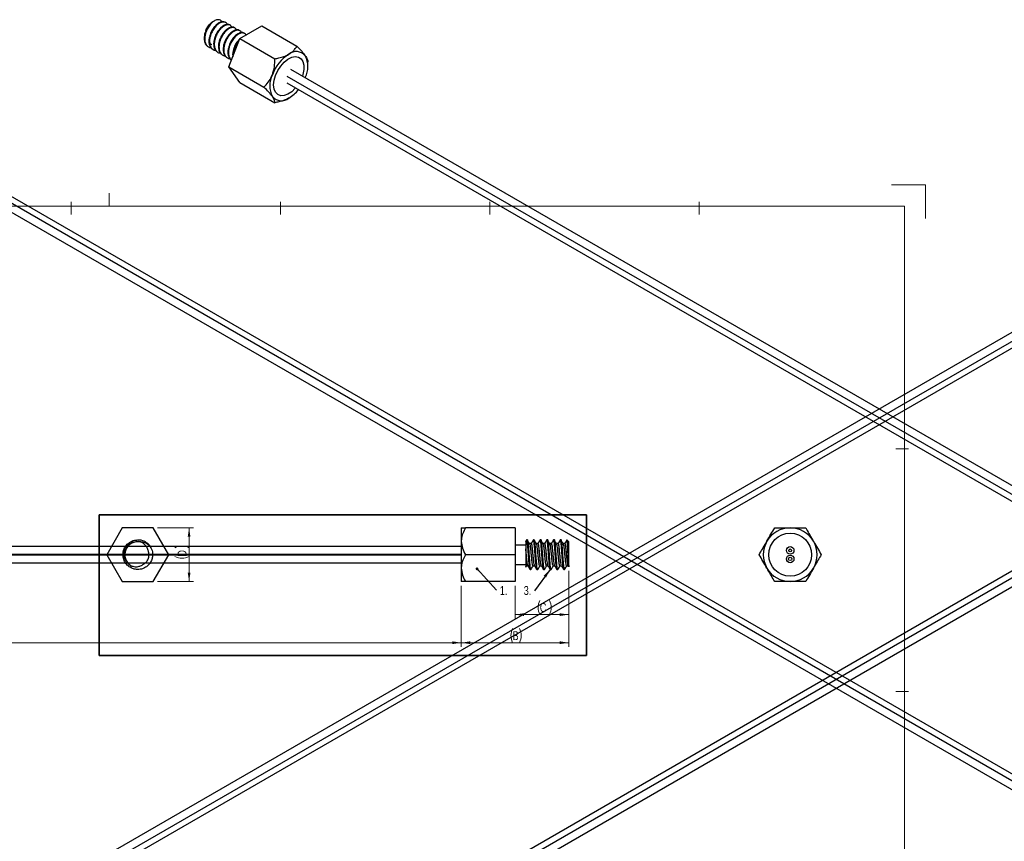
# Model space of a CAD drawing. Header units: millimetres. Extents: x -245 to 573, y 0 to 336.
# Tile 3 of 4: x 206 to 439, y 142 to 336. Entities that reach past the tile are written whole.
import ezdxf

# ---------------------------------------------------------------- set-up
doc = ezdxf.new("R2010")
doc.units = ezdxf.units.MM
doc.styles.add('SLDTEXTSTYLE0', font='TXT', dxfattribs={"width": 0.75})
doc.dimstyles.new('SLDDIMSTYLE0', dxfattribs={"dimtxt": 2.116667, "dimasz": 2.116667, "dimexe": 0, "dimexo": 0.0625, "dimgap": 0.529167, "dimtad": 1, "dimlfac": 0.5, "dimrnd": 1e-09, "dimzin": 12, "dimdsep": 46, "dimtxsty": 'SLDTEXTSTYLE0', "dimsah": 1, "dimcen": 0.09, "dimadec": 0, "dimazin": 3, "dimtfac": 1, "dimtofl": 0, "dimtmove": 0, "dimatfit": 3, "dimfxl": 1, "dimfrac": 2, "dimtolj": 1, "dimtzin": 12, "dimarcsym": 0})
doc.dimstyles.new('SLDDIMSTYLE2', dxfattribs={"dimtxt": 0.18, "dimasz": 0.651282, "dimexe": 0, "dimexo": 0.0625, "dimgap": 0, "dimtad": 0, "dimtih": 1, "dimtoh": 1, "dimdec": 0, "dimrnd": 1e-09, "dimzin": 0, "dimdsep": 46, "dimtxsty": 'Standard', "dimblk1": 'DOT', "dimblk2": 'DOT', "dimsah": 1, "dimcen": 0.09, "dimadec": 0, "dimazin": 0, "dimtfac": 0.651282, "dimtdec": 0, "dimtofl": 0, "dimtmove": 0, "dimatfit": 3, "dimldrblk": 'DOT', "dimfxl": 1, "dimfrac": 2, "dimtolj": 1, "dimtzin": 0, "dimarcsym": 0})
doc.dimstyles.new('SLDDIMSTYLE3', dxfattribs={"dimtxt": 0.18, "dimasz": 2.116667, "dimexe": 0, "dimexo": 0.0625, "dimgap": 0, "dimtad": 0, "dimtih": 1, "dimtoh": 1, "dimdec": 0, "dimrnd": 1e-09, "dimzin": 0, "dimdsep": 46, "dimtxsty": 'Standard', "dimsah": 1, "dimcen": 0.09, "dimadec": 0, "dimazin": 0, "dimtfac": 2.116667, "dimtdec": 0, "dimtofl": 0, "dimtmove": 0, "dimatfit": 3, "dimfxl": 1, "dimfrac": 2, "dimtolj": 1, "dimtzin": 0, "dimarcsym": 0})

# ---------------------------------------------------------------- blocks, each defined once
blk = doc.blocks.new('_D')
at = {"color": 7, "linetype": 'Continuous', "lineweight": 0}
for p, q in [((-89.75, 207.15), (-89.75, 187.73)), ((310.25, 202.2), (310.25, 187.73)), ((-89.75, 188.73), (310.25, 188.73))]:
    blk.add_line(p, q, dxfattribs=at)
at = {"color": 7, "linetype": 'Continuous', "lineweight": 18}
for points in [[(-89.75, 188.73), (-87.64, 188.41), (-87.64, 189.06)], [(310.25, 188.73), (308.13, 189.06), (308.13, 188.41)]]:
    blk.add_solid(points, dxfattribs=at)
at = {"color": 7, "linetype": 'Continuous', "lineweight": 18, "insert": (110.42, 191.46), "char_height": 2.117, "attachment_point": 1, "style": 'SLDTEXTSTYLE0'}
blk.add_mtext('L1', dxfattribs=at)
blk = doc.blocks.new('_D_2')
at = {"color": 7, "linetype": 'Continuous', "lineweight": 0}
for p, q in [((335.65, 205.7), (335.65, 187.73)), ((310.25, 202.2), (310.25, 187.73)), ((310.25, 188.73), (335.65, 188.73))]:
    blk.add_line(p, q, dxfattribs=at)
at = {"color": 7, "linetype": 'Continuous', "lineweight": 18}
for centre, start, end in [((325.74, 190.42), 153.4349, 206.5651), ((320.63, 190.42), 333.4349, 26.5651)]:
    blk.add_arc(centre, 3.76, start, end, dxfattribs=at)
for points in [[(310.25, 188.73), (312.36, 188.41), (312.36, 189.06)], [(335.65, 188.73), (333.53, 189.06), (333.53, 188.41)]]:
    blk.add_solid(points, dxfattribs=at)
at = {"color": 7, "linetype": 'Continuous', "lineweight": 18, "insert": (322.38, 191.46), "char_height": 2.12, "attachment_point": 1, "style": 'SLDTEXTSTYLE0'}
blk.add_mtext('B', dxfattribs=at)
blk = doc.blocks.new('_D_3')
at = {"color": 7, "linetype": 'Continuous', "lineweight": 0}
for p, q in [((335.65, 205.7), (335.65, 194.38)), ((322.95, 202.2), (322.95, 194.38)), ((335.65, 195.38), (322.95, 195.38))]:
    blk.add_line(p, q, dxfattribs=at)
at = {"color": 7, "linetype": 'Continuous', "lineweight": 18}
for centre, start, end in [((332.17, 197.06), 153.4349, 206.5651), ((327.74, 197.06), 333.4349, 26.5651)]:
    blk.add_arc(centre, 3.76, start, end, dxfattribs=at)
for points in [[(322.95, 195.38), (325.06, 195.05), (325.06, 195.7)], [(335.65, 195.38), (333.53, 195.7), (333.53, 195.05)]]:
    blk.add_solid(points, dxfattribs=at)
at = {"color": 7, "linetype": 'Continuous', "lineweight": 18, "insert": (328.81, 198.11), "char_height": 2.12, "attachment_point": 1, "style": 'SLDTEXTSTYLE0'}
blk.add_mtext('C', dxfattribs=at)
blk = doc.blocks.new('SW_NOTE_0_19')
at = {"color": 0, "linetype": 'Continuous', "lineweight": 0, "insert": (1.67, 1.01), "char_height": 2.117, "attachment_point": 2, "style": 'SLDTEXTSTYLE0'}
blk.add_mtext('1.', dxfattribs=at)
blk = doc.blocks.new('_Dot')
at = {"color": 0, "linetype": 'ByBlock', "lineweight": -2}
blk.add_line((-0.5, 0), (-1, 0), dxfattribs=at)
at = {"color": 0, "linetype": 'ByBlock', "const_width": 0.5}
blk.add_lwpolyline([(-0.25, 0, 1), (0.25, 0, 1)], format="xyb", close=True, dxfattribs=at)
blk = doc.blocks.new('SW_NOTE_0_21')
at = {"color": 0, "linetype": 'Continuous', "lineweight": 0, "insert": (-1.67, 1.11), "char_height": 2.117, "attachment_point": 2, "style": 'SLDTEXTSTYLE0'}
blk.add_mtext('3.', dxfattribs=at)
blk = doc.blocks.new('_D_4')
at = {"color": 7, "linetype": 'Continuous', "lineweight": 0}
for p, q in [((238.42, 215.9), (246.89, 215.9)), ((245.89, 215.9), (245.89, 203.2)), ((238.42, 203.2), (246.89, 203.2))]:
    blk.add_line(p, q, dxfattribs=at)
at = {"color": 7, "linetype": 'Continuous', "lineweight": 18}
for centre, start, end in [((244.21, 207.83), 63.4349, 116.5651), ((244.21, 212.46), 243.4349, 296.5651)]:
    blk.add_arc(centre, 3.76, start, end, dxfattribs=at)
for points in [[(245.89, 215.9), (245.56, 213.78), (246.21, 213.78)], [(245.89, 203.2), (246.21, 205.32), (245.56, 205.32)]]:
    blk.add_solid(points, dxfattribs=at)
at = {"color": 7, "linetype": 'Continuous', "lineweight": 18, "insert": (243.16, 209.1), "char_height": 2.12, "attachment_point": 1, "rotation": 90, "style": 'SLDTEXTSTYLE0'}
blk.add_mtext('D', dxfattribs=at)

msp = doc.modelspace()

# ---------------------------------------------------------------- linework, layer by layer
at = {"color": 7, "linetype": 'Continuous', "lineweight": 25}
for p, q in [((251.511, 335.588), (251.069, 335.28)), ((251.787, 335.747), (251.511, 335.588)), ((254.527, 335.385), (254.386, 335.466)), ((255.649, 334.737), (255.509, 334.818)), ((256.772, 334.089), (256.631, 334.17)), ((257.894, 333.441), (257.754, 333.522)), ((257.899, 331.582), (263.084, 334.576)), ((263.084, 334.576), (271.37, 329.792)), ((255.307, 324.901), (257.899, 331.582)), ((257.899, 331.582), (266.185, 326.799)), ((259.017, 332.793), (258.876, 332.874)), ((250.32, 329.718), (250.461, 329.637)), ((251.443, 329.07), (251.583, 328.989)), ((252.565, 328.422), (252.705, 328.341)), ((253.688, 327.774), (253.828, 327.693)), ((254.81, 327.126), (254.951, 327.045)), ((273.962, 325.302), (273.962, 326.104)), ((255.307, 324.901), (263.592, 320.118)), ((257.899, 321.212), (255.307, 324.901)), ((549.936, 162.657), (269.922, 324.306)), ((269.022, 322.747), (549.036, 161.098)), ((257.899, 321.212), (266.185, 316.429)), ((269.022, 321.114), (549.036, 159.465)), ((456.649, 148.32), (176.634, 309.969)), ((456.649, 146.687), (176.634, 308.336)), ((175.734, 306.777), (455.749, 145.128)), ((569.675, 280.271), (289.66, 118.622)), ((569.675, 278.638), (289.66, 116.989)), ((290.56, 115.43), (570.575, 277.079)), ((448.626, 266.846), (168.611, 105.197)), ((169.511, 103.639), (449.526, 265.287)), ((169.511, 102.005), (449.526, 263.654)), ((230.091, 215.899), (226.424, 209.549)), ((237.423, 215.899), (230.091, 215.899)), ((241.089, 209.549), (237.423, 215.899)), ((310.246, 215.899), (310.246, 212.724)), ((322.946, 215.899), (311.229, 215.899)), ((322.946, 215.899), (322.946, 209.549)), ((310.246, 212.724), (310.246, 206.374)), ((325.694, 213.028), (325.467, 212.637)), ((325.923, 213.054), (325.725, 213.054)), ((327.51, 213.054), (327.312, 213.054)), ((329.098, 213.054), (328.899, 213.054)), ((330.685, 213.054), (330.487, 213.054)), ((332.273, 213.054), (332.074, 213.054)), ((333.86, 213.054), (333.662, 213.054)), ((334.753, 212.195), (334.356, 212.195)), ((335.223, 213.032), (335.214, 213.019)), ((335.646, 212.622), (335.256, 213.013)), ((335.646, 206.979), (335.646, 212.622)), ((310.246, 211.449), (-85.754, 211.449)), ((-85.754, 209.649), (310.246, 209.649)), ((226.424, 209.549), (230.091, 203.199)), ((236.408, 211.79), (236.879, 211.141)), ((237.423, 203.199), (241.089, 209.549)), ((322.946, 209.549), (311.229, 209.549)), ((325.486, 211.835), (322.946, 211.835)), ((322.946, 209.549), (322.946, 203.199)), ((310.246, 209.449), (-85.754, 209.449)), ((-85.754, 207.649), (310.246, 207.649)), ((322.946, 207.263), (325.486, 207.263)), ((310.246, 206.374), (310.246, 203.199)), ((325.495, 206.647), (325.645, 206.903)), ((326.518, 206.044), (326.716, 206.044)), ((328.105, 206.044), (328.304, 206.044)), ((329.693, 206.044), (329.891, 206.044)), ((331.28, 206.044), (331.479, 206.044)), ((332.868, 206.044), (333.066, 206.044)), ((334.455, 206.044), (334.654, 206.044)), ((335.15, 206.903), (335.527, 206.903)), ((335.508, 206.935), (335.633, 206.722)), ((230.091, 203.199), (237.423, 203.199)), ((322.946, 203.199), (311.229, 203.199))]:
    msp.add_line(p, q, dxfattribs=at)
at = {"color": 7, "linetype": 'Continuous', "lineweight": 18}
for p, q in [((419.997, 297.017), (411.997, 297.017)), ((419.997, 297.017), (419.997, 289.017)), ((226.997, 292.003), (226.997, 295.003)), ((19.997, 292.003), (414.997, 292.003)), ((217.997, 293.003), (217.997, 290.003)), ((267.497, 293.003), (267.497, 290.003)), ((316.997, 293.003), (316.997, 290.003)), ((366.497, 293.003), (366.497, 290.003)), ((414.997, 292.003), (414.997, 5.003)), ((412.997, 234.603), (415.997, 234.603)), ((412.997, 177.203), (415.997, 177.203))]:
    msp.add_line(p, q, dxfattribs=at)
at = {"color": 7, "linetype": 'Continuous', "lineweight": 35}
for p, q in [((339.822, 219.003), (224.6, 219.003)), ((224.6, 185.708), (224.6, 219.003)), ((339.822, 185.708), (339.822, 219.003)), ((339.822, 185.708), (224.6, 185.708))]:
    msp.add_line(p, q, dxfattribs=at)
at = {"color": 7, "linetype": 'Continuous', "lineweight": 25, "flags": 128}
for points in [[(265.88, 320.636), (265.993, 321.733), (266.324, 322.891), (266.853, 324.038), (267.547, 325.101), (268.362, 326.014), (269.246, 326.719), (270.145, 327.173), (271.001, 327.346), (271.762, 327.228), (272.378, 326.826), (272.812, 326.165), (273.036, 325.287), (273.036, 324.247), (272.812, 323.111), (272.685, 322.711)], [(265.88, 320.636), (265.993, 321.733), (266.324, 322.891), (266.853, 324.038), (267.547, 325.101), (268.362, 326.014), (269.246, 326.719), (270.145, 327.173), (271.001, 327.346), (271.762, 327.228), (272.378, 326.826), (272.812, 326.165), (273.036, 325.287), (273.036, 324.247), (272.812, 323.111), (272.685, 322.711)], [(271.078, 319.927), (271.001, 319.839), (270.145, 319.024), (269.246, 318.44), (268.362, 318.124), (267.547, 318.096), (266.853, 318.359), (266.324, 318.894), (265.993, 319.67), (265.88, 320.636)], [(271.078, 319.927), (271.001, 319.839), (270.145, 319.024), (269.246, 318.44), (268.362, 318.124), (267.547, 318.096), (266.853, 318.359), (266.324, 318.894), (265.993, 319.67), (265.88, 320.636)]]:
    msp.add_lwpolyline(points, dxfattribs=at)
at = {"color": 7, "linetype": 'Continuous', "lineweight": 25}
for centre, radius in [((388.004, 209.549), 5.08), ((388.004, 209.549), 5.08), ((388.004, 210.549), 0.9), ((388.004, 210.549), 0.35), ((388.004, 208.549), 0.9), ((388.004, 208.549), 0.4)]:
    msp.add_circle(centre, radius, dxfattribs=at)
for centre, radius, start, end in [((254.863, 331.163), 5.535, 127.85314, 155.31141), ((260.728, 327.454), 4.506, 153.63443, 182.36501), ((271.238, 325.733), 2.792, 40.5328, 129.24817), ((274.728, 319.688), 9.746, 122.63797, 159.77289), ((268.175, 324.955), 5.797, 333.43643, 26.56357), ((270.769, 320.465), 5.797, 153.43643, 206.56357), ((265.12, 324.696), 8.388, 301.25202, 322.11313), ((267.705, 319.687), 2.792, 220.5328, 309.24817), ((388.004, 209.549), 6.35, 90, 150), ((388.004, 209.549), 6.35, 30, 90), ((233.757, 209.549), 3.073, 78.25608, 236.74392), ((233.757, 209.549), 3.505, 36.87531, 81.87531), ((388.004, 209.549), 6.35, 150, 210), ((388.004, 209.549), 6.35, 330, 30), ((388.004, 209.549), 6.35, 210, 270), ((388.004, 209.549), 6.35, 270, 330)]:
    msp.add_arc(centre, radius, start, end, dxfattribs=at)
for points, knots in [([(251.466, 335.533), (251.337, 335.415), (250.974, 335.083), (250.427, 334.352), (250.085, 333.678), (249.913, 333.238), (249.789, 332.891), (249.614, 332.205), (249.557, 331.353), (249.714, 330.484), (250.048, 329.93), (250.406, 329.661), (250.587, 329.57), (250.682, 329.533), (250.73, 329.517), (250.755, 329.509), (250.767, 329.506), (250.773, 329.504), (250.777, 329.503), (250.778, 329.502), (250.779, 329.502), (250.779, 329.502), (250.779, 329.502), (250.808, 329.494), (250.883, 329.469), (250.968, 329.474), (251.02, 329.477)], [0, 0, 0, 0, 0.06947688, 0.19621698, 0.32293995, 0.32723631, 0.36032509, 0.45139825, 0.57788953, 0.68403337, 0.83170175, 0.89496103, 0.92661181, 0.94243949, 0.95035353, 0.95431056, 0.95628906, 0.95727831, 0.95777294, 0.95802025, 0.95814391, 0.95820574, 0.95823665, 0.95824476, 0.97449832, 1, 1, 1, 1]), ([(249.834, 333.475), (249.988, 333.791), (250.31, 334.453), (250.772, 335.012), (251.029, 335.244), (251.069, 335.28)], [0, 0, 0, 0, 0.4360964, 0.9118125, 1, 1, 1, 1]), ([(254.386, 335.465), (254.386, 335.466), (254.252, 335.609), (253.886, 335.621), (253.446, 335.549), (252.976, 335.355), (252.643, 335.135), (252.342, 334.874), (252.105, 334.654), (251.66, 334.143), (251.131, 333.293), (250.702, 332.203), (250.536, 331.162), (250.588, 330.508), (250.706, 329.996), (250.91, 329.487), (251.259, 329.215), (251.443, 329.071)], [0, 0, 0, 0, 0.0002578, 0.0999094, 0.1671627, 0.201077, 0.2997865, 0.3026447, 0.3280235, 0.4009376, 0.5005648, 0.600219, 0.7167249, 0.7997439, 0.8121544, 0.9007751, 1, 1, 1, 1]), ([(254.917, 334.946), (254.903, 334.981), (254.862, 335.086), (254.667, 335.308), (254.445, 335.448), (254.202, 335.503), (254.002, 335.531), (253.57, 335.485), (252.914, 335.177), (252.192, 334.554), (251.549, 333.706), (251.207, 333.029), (251.035, 332.589), (250.911, 332.242), (250.737, 331.556), (250.676, 330.65), (250.835, 329.886), (251.086, 329.433), (251.396, 329.095), (251.696, 328.854), (252.018, 328.86), (252.108, 328.862)], [0, 0, 0, 0, 0.0144105, 0.0431262, 0.1270447, 0.1295023, 0.1511133, 0.213037, 0.2977433, 0.3824574, 0.467308, 0.5521471, 0.5550099, 0.5771528, 0.6381577, 0.7228253, 0.807607, 0.8648733, 0.8935751, 0.9703333, 1, 1, 1, 1]), ([(253.638, 335.563), (253.612, 335.62), (253.494, 335.884), (253.047, 336.068), (252.373, 336.055), (251.806, 335.781), (251.507, 335.563), (251.466, 335.533)], [0, 0, 0, 0, 0.0782408, 0.3637706, 0.6561527, 0.9526699, 1, 1, 1, 1]), ([(249.834, 333.475), (249.765, 333.287), (249.549, 332.7), (249.415, 331.812), (249.465, 331.158), (249.583, 330.646), (249.786, 330.136), (250.135, 329.863), (250.32, 329.719)], [0, 0, 0, 0, 0.1204067, 0.376876, 0.5590812, 0.5867022, 0.7812002, 1, 1, 1, 1]), ([(255.508, 334.817), (255.508, 334.818), (255.374, 334.961), (255.007, 334.973), (254.567, 334.9), (254.097, 334.707), (253.763, 334.486), (253.463, 334.225), (253.226, 334.004), (252.78, 333.493), (252.252, 332.642), (251.824, 331.552), (251.658, 330.512), (251.711, 329.859), (251.829, 329.346), (252.033, 328.838), (252.382, 328.566), (252.566, 328.423)], [0, 0, 0, 0, 0.0005413, 0.1002037, 0.1672627, 0.2013683, 0.3000779, 0.3028944, 0.3282203, 0.4012321, 0.5008485, 0.6005136, 0.7168734, 0.8000361, 0.8122901, 0.9010694, 1, 1, 1, 1]), ([(256.012, 334.293), (255.971, 334.388), (255.855, 334.651), (255.563, 334.8), (255.206, 334.883), (254.742, 334.855), (254.245, 334.633), (253.888, 334.378), (253.783, 334.296), (253.731, 334.254), (253.705, 334.232), (253.692, 334.221), (253.686, 334.215), (253.683, 334.213), (253.681, 334.211), (253.681, 334.211), (253.667, 334.199), (253.556, 334.102), (253.35, 333.901), (253.133, 333.65), (252.996, 333.472), (252.898, 333.339), (252.614, 332.93), (252.187, 332.13), (251.865, 331.02), (251.801, 329.995), (251.971, 329.157), (252.382, 328.543), (252.812, 328.198), (253.155, 328.206), (253.236, 328.207)], [0, 0, 0, 0, 0.0405213, 0.111604, 0.141655, 0.2006626, 0.2955134, 0.3167003, 0.3272953, 0.3325929, 0.3352417, 0.3365661, 0.3372283, 0.3375594, 0.3377249, 0.3377353, 0.337781, 0.3426301, 0.3775854, 0.4133259, 0.4252652, 0.4324062, 0.4534049, 0.5441547, 0.6393215, 0.7217198, 0.8066262, 0.8864188, 0.9731057, 1, 1, 1, 1]), ([(256.631, 334.169), (256.629, 334.17), (256.495, 334.313), (256.128, 334.325), (255.688, 334.252), (255.218, 334.058), (254.888, 333.839), (254.634, 333.619), (254.568, 333.56), (254.334, 333.34), (253.901, 332.843), (253.373, 331.991), (252.946, 330.901), (252.78, 329.861), (252.833, 329.209), (252.952, 328.696), (253.156, 328.189), (253.505, 327.918), (253.689, 327.776)], [0, 0, 0, 0, 0.0008249, 0.1004978, 0.1673664, 0.201659, 0.3003684, 0.3014024, 0.308743, 0.3284187, 0.4015286, 0.5011341, 0.6008096, 0.7170238, 0.8003289, 0.8124228, 0.901364, 1, 1, 1, 1]), ([(257.118, 333.642), (257.077, 333.746), (256.967, 334.024), (256.653, 334.166), (256.276, 334.24), (255.813, 334.188), (255.157, 333.88), (254.436, 333.257), (253.793, 332.408), (253.451, 331.731), (253.28, 331.292), (253.156, 330.945), (252.982, 330.258), (252.921, 329.352), (253.08, 328.588), (253.333, 328.137), (253.653, 327.778), (253.93, 327.618), (254.22, 327.537), (254.302, 327.511), (254.386, 327.514), (254.406, 327.514)], [0, 0, 0, 0, 0.04253056, 0.1133708, 0.1468024, 0.20822093, 0.29258745, 0.37697408, 0.4614894, 0.54599324, 0.54881791, 0.57085473, 0.63168349, 0.71596106, 0.8005033, 0.85743113, 0.88607613, 0.96966416, 0.97208246, 0.99357084, 1, 1, 1, 1]), ([(257.753, 333.52), (257.751, 333.522), (257.616, 333.665), (257.249, 333.677), (256.809, 333.603), (256.339, 333.409), (256.009, 333.19), (255.755, 332.969), (255.689, 332.911), (255.455, 332.69), (255.022, 332.192), (254.494, 331.34), (254.067, 330.251), (253.903, 329.211), (253.956, 328.559), (254.075, 328.046), (254.279, 327.54), (254.628, 327.27), (254.811, 327.128)], [0, 0, 0, 0, 0.0011087, 0.1007922, 0.167475, 0.2019503, 0.30066, 0.3016712, 0.3089621, 0.3286143, 0.4018232, 0.5014181, 0.6011043, 0.7171741, 0.8006213, 0.8125509, 0.9016583, 1, 1, 1, 1]), ([(258.284, 333.003), (258.27, 333.038), (258.229, 333.143), (258.034, 333.365), (257.811, 333.505), (257.568, 333.559), (257.368, 333.587), (256.936, 333.541), (256.279, 333.231), (255.558, 332.608), (254.915, 331.759), (254.573, 331.082), (254.402, 330.643), (254.278, 330.296), (254.104, 329.61), (254.047, 328.757), (254.205, 327.889), (254.54, 327.336), (254.898, 327.067), (255.08, 326.977), (255.175, 326.94), (255.223, 326.924), (255.248, 326.916), (255.26, 326.913), (255.266, 326.911), (255.269, 326.91), (255.27, 326.91), (255.271, 326.91), (255.271, 326.909), (255.3, 326.901), (255.374, 326.877), (255.458, 326.882), (255.509, 326.884)], [0, 0, 0, 0, 0.01431459, 0.04305231, 0.12654891, 0.12895862, 0.15041598, 0.2121115, 0.29638265, 0.38068005, 0.46510239, 0.54951325, 0.55232147, 0.57432486, 0.6351189, 0.71917319, 0.79005595, 0.88841082, 0.93054899, 0.95163216, 0.96217527, 0.96744696, 0.97008281, 0.97140073, 0.97205968, 0.97238916, 0.97247153, 0.97251272, 0.97253331, 0.97258187, 0.98345701, 1, 1, 1, 1]), ([(258.875, 332.872), (258.873, 332.874), (258.738, 333.018), (258.37, 333.029), (257.93, 332.955), (257.46, 332.76), (257.129, 332.54), (256.876, 332.32), (256.81, 332.261), (256.576, 332.04), (256.143, 331.542), (255.615, 330.689), (255.189, 329.6), (255.025, 328.56), (255.079, 327.909), (255.199, 327.396), (255.402, 326.891), (255.751, 326.621), (255.934, 326.48)], [0, 0, 0, 0, 0.0013924, 0.1010867, 0.1675877, 0.2022416, 0.3009517, 0.30194, 0.3091807, 0.3288091, 0.4021178, 0.5017021, 0.601399, 0.717313, 0.8009137, 0.812675, 0.9019527, 1, 1, 1, 1]), ([(259.407, 332.355), (259.393, 332.39), (259.352, 332.496), (259.156, 332.717), (258.933, 332.857), (258.69, 332.911), (258.49, 332.939), (258.058, 332.892), (257.401, 332.583), (256.68, 331.959), (256.037, 331.11), (255.695, 330.433), (255.524, 329.994), (255.4, 329.647), (255.226, 328.96), (255.167, 328.055), (255.324, 327.286), (255.583, 326.847), (255.77, 326.606), (255.889, 326.548), (255.937, 326.525)], [0, 0, 0, 0, 0.0157487, 0.0474415, 0.1393495, 0.1419888, 0.1655912, 0.2335325, 0.3262896, 0.4190823, 0.5120087, 0.6049223, 0.6079988, 0.6322086, 0.6991618, 0.7917658, 0.884826, 0.9472974, 0.9788547, 1, 1, 1, 1]), ([(250.602, 331.262), (250.644, 331.07), (250.742, 330.628), (250.997, 330.257), (251.228, 330.202), (251.25, 330.196)], [0, 0, 0, 0, 0.4108369, 0.9442414, 1, 1, 1, 1]), ([(257.906, 331.586), (257.878, 331.56), (257.679, 331.374), (257.265, 330.89), (256.735, 330.038), (256.316, 328.953), (256.143, 327.982), (256.208, 327.459), (256.23, 327.281)], [0, 0, 0, 0, 0.0258023, 0.1854361, 0.4019669, 0.6187886, 0.8705378, 1, 1, 1, 1]), ([(257.742, 331.178), (257.545, 330.941), (257.126, 330.436), (256.841, 329.796), (256.69, 329.456)], [0, 0, 0, 0, 0.4692908, 1, 1, 1, 1]), ([(256.691, 329.455), (256.873, 329.773), (257.109, 330.184), (257.423, 330.473), (257.494, 330.538)], [0, 0, 0, 0, 0.7731688, 1, 1, 1, 1]), ([(269.472, 327.895), (269.737, 328.066), (270.275, 328.414), (270.903, 329.062), (271.207, 329.538), (271.37, 329.792)], [0, 0, 0, 0, 0.3112229, 0.6321168, 1, 1, 1, 1]), ([(271.37, 329.792), (271.709, 329.446), (272.4, 328.742), (273.036, 327.997), (273.304, 327.626), (273.36, 327.547)], [0, 0, 0, 0, 0.43237824, 0.87953939, 1, 1, 1, 1]), ([(265.583, 323.057), (265.771, 323.668), (266.144, 324.881), (266.171, 326.163), (266.185, 326.799)], [0, 0, 0, 0, 0.5039886, 1, 1, 1, 1]), ([(266.185, 326.799), (266.503, 326.865), (267.235, 327.016), (268.333, 327.344), (269.085, 327.674), (269.439, 327.876), (269.472, 327.895)], [0, 0, 0, 0, 0.2647579, 0.6093768, 0.9643125, 1, 1, 1, 1]), ([(273.36, 327.547), (273.548, 327.246), (273.921, 326.648), (273.948, 326.284), (273.962, 326.104)], [0, 0, 0, 0, 0.5039886, 1, 1, 1, 1]), ([(263.592, 320.118), (263.932, 320.481), (264.623, 321.221), (265.259, 322.266), (265.526, 322.919), (265.583, 323.057)], [0, 0, 0, 0, 0.4323782, 0.8795394, 1, 1, 1, 1]), ([(265.583, 317.872), (265.315, 318.22), (264.783, 318.91), (263.987, 319.717), (263.592, 320.118)], [0, 0, 0, 0, 0.5039886, 1, 1, 1, 1]), ([(266.185, 316.429), (266.17, 316.588), (266.139, 316.911), (265.879, 317.439), (265.635, 317.797), (265.583, 317.872)], [0, 0, 0, 0, 0.4323782, 0.8795394, 1, 1, 1, 1]), ([(269.472, 317.525), (269.439, 317.506), (269.095, 317.31), (268.345, 316.978), (267.249, 316.649), (266.503, 316.495), (266.185, 316.429)], [0, 0, 0, 0, 0.0356869, 0.3793785, 0.7352461, 1, 1, 1, 1]), ([(311.229, 215.899), (310.999, 215.464), (310.532, 214.58), (310.266, 213.483), (310.25, 212.857), (310.246, 212.724)], [0, 0, 0, 0, 0.43237824, 0.87953939, 1, 1, 1, 1]), ([(310.246, 215.899), (310.269, 215.899), (310.314, 215.899), (310.663, 215.899), (311.032, 215.899), (311.229, 215.899)], [0, 0, 0, 0, 0.3112229, 0.6321168, 1, 1, 1, 1]), ([(382.504, 212.724), (382.827, 213.282), (383.467, 214.391), (384.049, 215.399), (384.337, 215.899)], [0, 0, 0, 0, 0.5039886, 1, 1, 1, 1]), ([(384.337, 215.899), (384.643, 215.899), (385.346, 215.899), (386.523, 215.899), (387.46, 215.899), (387.958, 215.899), (388.004, 215.899)], [0, 0, 0, 0, 0.2647579, 0.6093768, 0.9643125, 1, 1, 1, 1]), ([(388.004, 215.899), (388.401, 215.899), (389.208, 215.899), (390.445, 215.899), (391.243, 215.899), (391.67, 215.899)], [0, 0, 0, 0, 0.3112229, 0.6321168, 1, 1, 1, 1]), ([(391.67, 215.899), (391.921, 215.464), (392.431, 214.58), (393.064, 213.483), (393.426, 212.857), (393.503, 212.724)], [0, 0, 0, 0, 0.43237824, 0.87953939, 1, 1, 1, 1]), ([(236.561, 211.652), (236.673, 211.486), (237.023, 210.964), (237.284, 210.042), (237.265, 209.259), (237.148, 208.597), (236.905, 207.893), (236.275, 207.028), (235.472, 206.445), (234.781, 206.181), (234.065, 206.03), (233.559, 206.03), (233.101, 206.104), (232.738, 206.179), (232.054, 206.435), (231.235, 207.031), (230.582, 207.931), (230.238, 208.988), (230.237, 209.745), (230.313, 210.211), (230.389, 210.573), (230.646, 211.255), (231.24, 212.07), (232.042, 212.655), (232.733, 212.914), (233.32, 213.049), (233.675, 213.026), (233.906, 213.012)], [0, 0, 0, 0, 0.0318644, 0.0997364, 0.1479552, 0.1552648, 0.2067367, 0.2647074, 0.3226844, 0.3618719, 0.3815475, 0.4389796, 0.4406546, 0.455436, 0.4978313, 0.5558004, 0.613779, 0.6718484, 0.72991, 0.7318465, 0.746964, 0.7887658, 0.8467333, 0.9047135, 0.9438434, 0.9635757, 1, 1, 1, 1]), ([(232.071, 206.979), (231.793, 207.18), (231.233, 207.587), (230.693, 208.51), (230.465, 209.556), (230.597, 210.646), (231.08, 211.648), (231.885, 212.45), (232.915, 212.955), (233.749, 213.059), (234.192, 213.024), (234.252, 213.019)], [0, 0, 0, 0, 0.1153024, 0.2322944, 0.3523713, 0.4723619, 0.597194, 0.7219696, 0.8497398, 0.9793169, 1, 1, 1, 1]), ([(236.201, 210.561), (236.107, 210.842), (235.919, 211.402), (235.292, 212.087), (234.736, 212.426), (234.408, 212.548), (234.382, 212.558)], [0, 0, 0, 0, 0.3132557, 0.6263367, 0.9703187, 1, 1, 1, 1]), ([(236.561, 211.652), (236.285, 211.873), (235.709, 212.335), (234.903, 212.54), (234.453, 212.555), (234.382, 212.558)], [0, 0, 0, 0, 0.4360964, 0.9118125, 1, 1, 1, 1]), ([(310.246, 212.724), (310.303, 212.165), (310.416, 211.057), (310.959, 210.049), (311.229, 209.549)], [0, 0, 0, 0, 0.5039886, 1, 1, 1, 1]), ([(325.486, 212.625), (325.486, 212.633), (325.486, 212.653), (325.486, 212.271), (325.486, 211.656), (325.486, 211.144), (325.486, 210.924)], [0, 0, 0, 0, 0.1851935, 0.4991525, 0.7844229, 1, 1, 1, 1]), ([(326.485, 206.114), (326.469, 206.138), (326.427, 206.202), (326.359, 206.681), (326.28, 207.458), (326.2, 208.455), (326.121, 209.555), (326.042, 210.656), (325.963, 211.646), (325.884, 212.438), (325.804, 212.925), (325.741, 213.114), (325.704, 213.014), (325.694, 212.986)], [0, 0, 0, 0, 0.0598828, 0.1599629, 0.260043, 0.3601233, 0.4602037, 0.5602842, 0.6603647, 0.7604454, 0.8605262, 0.960607, 1, 1, 1, 1]), ([(326.716, 206.086), (326.703, 206.072), (326.69, 206.059), (326.675, 206.094), (326.667, 206.112), (326.64, 206.19), (326.588, 206.442), (326.517, 207.043), (326.438, 207.946), (326.357, 209.005), (326.305, 209.76), (326.272, 210.223), (326.244, 210.585), (326.191, 211.267), (326.12, 212.081), (326.05, 212.661), (325.996, 212.916), (325.956, 213.041), (325.935, 213.023), (325.923, 213.012)], [0, 0, 0, 0, 0.0509992, 0.0519759, 0.05919, 0.0788026, 0.1521473, 0.2517072, 0.3513903, 0.4511668, 0.5509296, 0.5539285, 0.5794875, 0.6520799, 0.7516371, 0.8513228, 0.917633, 0.9524549, 1, 1, 1, 1]), ([(326.541, 211.894), (326.457, 212.027), (326.29, 212.293), (326.124, 212.552), (326.041, 212.681)], [0, 0, 0, 0, 0.5010241, 1, 1, 1, 1]), ([(326.816, 212.195), (326.749, 212.195), (326.617, 212.195), (326.485, 212.195), (326.419, 212.195)], [0, 0, 0, 0, 0.502338, 1, 1, 1, 1]), ([(327.213, 206.945), (327.197, 206.938), (327.151, 206.92), (327.068, 207.268), (326.982, 207.918), (326.885, 208.792), (326.797, 209.767), (326.703, 210.702), (326.619, 211.466), (326.564, 211.75), (326.539, 211.876)], [0, 0, 0, 0, 0.073746, 0.2113963, 0.3462541, 0.4837285, 0.6189292, 0.7559866, 0.8918065, 1, 1, 1, 1]), ([(327.282, 213.028), (327.197, 212.882), (327.036, 212.604), (326.873, 212.327), (326.796, 212.195)], [0, 0, 0, 0, 0.52435268, 1, 1, 1, 1]), ([(327.571, 206.975), (327.552, 207.001), (327.503, 207.069), (327.422, 207.554), (327.333, 208.32), (327.237, 209.258), (327.15, 210.233), (327.054, 211.119), (326.967, 211.79), (326.882, 212.166), (326.833, 212.158), (326.815, 212.155)], [0, 0, 0, 0, 0.0734273, 0.1952305, 0.3159261, 0.4382134, 0.5584721, 0.6810306, 0.8011006, 0.9237143, 1, 1, 1, 1]), ([(328.073, 206.114), (328.058, 206.137), (328.016, 206.2), (327.946, 206.676), (327.894, 207.201), (327.86, 207.584), (327.833, 207.894), (327.779, 208.558), (327.708, 209.554), (327.639, 210.533), (327.584, 211.208), (327.531, 211.821), (327.497, 212.179), (327.464, 212.45), (327.436, 212.654), (327.382, 212.945), (327.327, 213.114), (327.291, 213.015), (327.281, 212.986)], [0, 0, 0, 0, 0.0591359, 0.159063, 0.2589764, 0.2622599, 0.2882123, 0.3602603, 0.4600059, 0.5597881, 0.6269987, 0.661079, 0.7599106, 0.7627488, 0.7881292, 0.8611887, 0.9609335, 1, 1, 1, 1]), ([(328.304, 206.086), (328.291, 206.072), (328.278, 206.059), (328.262, 206.093), (328.255, 206.111), (328.228, 206.19), (328.175, 206.441), (328.105, 207.04), (328.026, 207.943), (327.945, 209.001), (327.893, 209.757), (327.859, 210.221), (327.832, 210.583), (327.778, 211.265), (327.708, 212.079), (327.638, 212.66), (327.584, 212.915), (327.544, 213.041), (327.522, 213.023), (327.51, 213.012)], [0, 0, 0, 0, 0.0507051, 0.0517047, 0.0589691, 0.0786056, 0.1518502, 0.2514205, 0.3510928, 0.4508711, 0.5506356, 0.5536998, 0.579342, 0.6517832, 0.7513509, 0.8510259, 0.917514, 0.9521612, 1, 1, 1, 1]), ([(328.128, 211.894), (328.045, 212.027), (327.878, 212.291), (327.711, 212.551), (327.628, 212.681)], [0, 0, 0, 0, 0.5008062, 1, 1, 1, 1]), ([(328.403, 212.195), (328.337, 212.195), (328.204, 212.195), (328.072, 212.195), (328.006, 212.195)], [0, 0, 0, 0, 0.50187177, 1, 1, 1, 1]), ([(328.8, 206.925), (328.775, 206.94), (328.719, 206.972), (328.629, 207.432), (328.542, 208.161), (328.445, 209.075), (328.358, 210.058), (328.261, 210.953), (328.19, 211.597), (328.143, 211.792), (328.128, 211.857)], [0, 0, 0, 0, 0.1148023, 0.2522668, 0.3873419, 0.5250751, 0.6599799, 0.7977389, 0.9327545, 1, 1, 1, 1]), ([(328.869, 213.028), (328.785, 212.882), (328.623, 212.605), (328.461, 212.327), (328.383, 212.195)], [0, 0, 0, 0, 0.52391164, 1, 1, 1, 1]), ([(329.158, 206.975), (329.14, 207), (329.091, 207.069), (329.01, 207.554), (328.921, 208.32), (328.825, 209.258), (328.738, 210.233), (328.641, 211.119), (328.555, 211.79), (328.469, 212.166), (328.421, 212.158), (328.402, 212.155)], [0, 0, 0, 0, 0.0734665, 0.1952766, 0.3159791, 0.4382735, 0.5585391, 0.6811046, 0.8011815, 0.9238023, 1, 1, 1, 1]), ([(329.661, 206.114), (329.645, 206.137), (329.604, 206.2), (329.533, 206.675), (329.481, 207.2), (329.448, 207.583), (329.42, 207.893), (329.367, 208.557), (329.296, 209.553), (329.226, 210.532), (329.172, 211.208), (329.118, 211.82), (329.084, 212.178), (329.051, 212.45), (329.024, 212.653), (328.97, 212.945), (328.915, 213.114), (328.878, 213.015), (328.868, 212.986)], [0, 0, 0, 0, 0.05905418, 0.15898156, 0.25889535, 0.26220116, 0.2881819, 0.36017794, 0.45992696, 0.55970522, 0.6269813, 0.66099689, 0.75982819, 0.76268047, 0.78807861, 0.86110493, 0.96085304, 1, 1, 1, 1]), ([(329.891, 206.086), (329.878, 206.072), (329.865, 206.058), (329.85, 206.093), (329.842, 206.111), (329.816, 206.189), (329.763, 206.439), (329.692, 207.038), (329.614, 207.94), (329.533, 208.998), (329.481, 209.754), (329.447, 210.218), (329.42, 210.581), (329.366, 211.263), (329.295, 212.077), (329.226, 212.659), (329.171, 212.915), (329.131, 213.041), (329.11, 213.023), (329.098, 213.012)], [0, 0, 0, 0, 0.0504109, 0.0514333, 0.0587477, 0.0784078, 0.151553, 0.2511339, 0.3507954, 0.4505754, 0.5503416, 0.5534714, 0.579197, 0.6514865, 0.7510647, 0.8507289, 0.9173988, 0.9518674, 1, 1, 1, 1]), ([(329.716, 211.894), (329.632, 212.026), (329.465, 212.29), (329.299, 212.55), (329.216, 212.681)], [0, 0, 0, 0, 0.5005866, 1, 1, 1, 1]), ([(329.991, 212.195), (329.924, 212.195), (329.792, 212.195), (329.66, 212.195), (329.594, 212.195)], [0, 0, 0, 0, 0.50140455, 1, 1, 1, 1]), ([(330.388, 206.923), (330.384, 206.916), (330.349, 206.862), (330.283, 207.092), (330.191, 207.614), (330.1, 208.422), (330.006, 209.364), (329.918, 210.343), (329.822, 211.186), (329.759, 211.723), (329.722, 211.849), (329.716, 211.869)], [0, 0, 0, 0, 0.018109, 0.1552115, 0.291795, 0.4281289, 0.5654173, 0.7010723, 0.8388296, 0.9740818, 1, 1, 1, 1]), ([(330.457, 213.028), (330.372, 212.882), (330.211, 212.605), (330.048, 212.327), (329.971, 212.195)], [0, 0, 0, 0, 0.5234719, 1, 1, 1, 1]), ([(330.746, 206.975), (330.727, 207), (330.678, 207.069), (330.597, 207.554), (330.508, 208.32), (330.412, 209.258), (330.325, 210.233), (330.229, 211.119), (330.142, 211.79), (330.057, 212.166), (330.009, 212.158), (329.99, 212.155)], [0, 0, 0, 0, 0.0735056, 0.1953227, 0.3160322, 0.4383335, 0.5586061, 0.6811787, 0.8012625, 0.9238903, 1, 1, 1, 1]), ([(331.248, 206.11), (331.234, 206.13), (331.193, 206.191), (331.122, 206.65), (331.047, 207.431), (330.964, 208.421), (330.903, 209.274), (330.867, 209.776), (330.856, 209.935), (330.851, 210.014), (330.848, 210.054), (330.847, 210.074), (330.846, 210.084), (330.846, 210.089), (330.845, 210.091), (330.845, 210.092), (330.845, 210.093), (330.845, 210.093), (330.842, 210.134), (330.833, 210.256), (330.792, 210.81), (330.728, 211.581), (330.667, 212.226), (330.615, 212.633), (330.557, 212.945), (330.503, 213.114), (330.466, 213.015), (330.456, 212.986)], [0, 0, 0, 0, 0.0534907, 0.1600628, 0.2517886, 0.3595591, 0.4593122, 0.4843427, 0.4968599, 0.5031186, 0.506248, 0.5078127, 0.5085951, 0.5089862, 0.5091818, 0.5092796, 0.5093041, 0.5093163, 0.5093302, 0.5206462, 0.5432104, 0.6650114, 0.748796, 0.7883365, 0.8609779, 0.9607604, 1, 1, 1, 1]), ([(331.479, 206.086), (331.466, 206.072), (331.453, 206.058), (331.438, 206.092), (331.43, 206.11), (331.403, 206.188), (331.351, 206.438), (331.28, 207.036), (331.202, 207.937), (331.12, 208.995), (331.069, 209.751), (331.035, 210.216), (331.007, 210.578), (330.954, 211.26), (330.883, 212.074), (330.814, 212.658), (330.759, 212.914), (330.719, 213.041), (330.698, 213.022), (330.685, 213.012)], [0, 0, 0, 0, 0.0501168, 0.0511618, 0.0585258, 0.0782094, 0.1512559, 0.2508473, 0.350498, 0.4502797, 0.5500477, 0.5532433, 0.5790525, 0.6511898, 0.7507786, 0.850432, 0.9172877, 0.9515736, 1, 1, 1, 1]), ([(331.303, 211.894), (331.22, 212.025), (331.053, 212.288), (330.887, 212.55), (330.803, 212.681)], [0, 0, 0, 0, 0.5003651, 1, 1, 1, 1]), ([(331.578, 212.195), (331.512, 212.195), (331.38, 212.195), (331.247, 212.195), (331.181, 212.195)], [0, 0, 0, 0, 0.5009366, 1, 1, 1, 1]), ([(331.975, 206.945), (331.962, 206.935), (331.92, 206.903), (331.841, 207.215), (331.754, 207.832), (331.658, 208.689), (331.569, 209.658), (331.476, 210.606), (331.387, 211.416), (331.329, 211.737), (331.302, 211.889)], [0, 0, 0, 0, 0.0582148, 0.1957929, 0.3308747, 0.4681125, 0.6037258, 0.7403847, 0.876777, 1, 1, 1, 1]), ([(332.044, 213.028), (331.96, 212.883), (331.798, 212.605), (331.636, 212.327), (331.558, 212.195)], [0, 0, 0, 0, 0.5230335, 1, 1, 1, 1]), ([(332.333, 206.975), (332.315, 207), (332.266, 207.069), (332.185, 207.554), (332.096, 208.32), (332, 209.258), (331.913, 210.233), (331.816, 211.119), (331.73, 211.79), (331.644, 212.166), (331.596, 212.158), (331.578, 212.155)], [0, 0, 0, 0, 0.0735447, 0.1953689, 0.3160853, 0.4383936, 0.5586731, 0.6812527, 0.8013434, 0.9239783, 1, 1, 1, 1]), ([(332.836, 206.102), (332.825, 206.117), (332.783, 206.173), (332.725, 206.549), (332.676, 206.999), (332.653, 207.234), (332.642, 207.357), (332.637, 207.421), (332.634, 207.452), (332.633, 207.468), (332.632, 207.477), (332.632, 207.481), (332.631, 207.483), (332.631, 207.483), (332.631, 207.484), (332.631, 207.484), (332.628, 207.522), (332.6, 207.841), (332.544, 208.515), (332.469, 209.571), (332.393, 210.653), (332.314, 211.593), (332.26, 212.181), (332.209, 212.583), (332.151, 212.936), (332.096, 213.071), (332.058, 213.048), (332.048, 213.035), (332.044, 213.028), (332.044, 213.028)], [0, 0, 0, 0, 0.04288655, 0.15940966, 0.20931046, 0.23427753, 0.24676288, 0.25300571, 0.25612713, 0.25768783, 0.25846818, 0.25885836, 0.25905344, 0.25915099, 0.25916318, 0.25916937, 0.25918856, 0.27202869, 0.3658937, 0.46016834, 0.56017538, 0.66101184, 0.74462234, 0.7799695, 0.84937679, 0.96094437, 0.98586531, 0.99832754, 1, 1, 1, 1]), ([(333.066, 206.086), (333.054, 206.072), (333.04, 206.058), (333.02, 206.105), (332.992, 206.18), (332.939, 206.437), (332.868, 207.033), (332.789, 207.934), (332.708, 208.991), (332.656, 209.748), (332.622, 210.213), (332.595, 210.576), (332.541, 211.258), (332.471, 212.072), (332.401, 212.656), (332.347, 212.913), (332.306, 213.04), (332.285, 213.022), (332.273, 213.012)], [0, 0, 0, 0, 0.0498229, 0.0526597, 0.0780072, 0.1509558, 0.2505582, 0.3501985, 0.4499822, 0.5497523, 0.5530139, 0.5789072, 0.650892, 0.7504917, 0.8501346, 0.9171805, 0.9512795, 1, 1, 1, 1]), ([(332.891, 211.894), (332.808, 212.025), (332.641, 212.287), (332.474, 212.549), (332.391, 212.681)], [0, 0, 0, 0, 0.5001419, 1, 1, 1, 1]), ([(333.166, 212.195), (333.099, 212.195), (332.967, 212.195), (332.835, 212.195), (332.769, 212.195)], [0, 0, 0, 0, 0.5004684, 1, 1, 1, 1]), ([(333.563, 206.936), (333.541, 206.94), (333.489, 206.951), (333.401, 207.368), (333.315, 208.069), (333.218, 208.969), (333.131, 209.95), (333.034, 210.862), (332.959, 211.549), (332.909, 211.775), (332.89, 211.86)], [0, 0, 0, 0, 0.0998499, 0.2374487, 0.3723039, 0.5100061, 0.6448823, 0.7824449, 0.9176224, 1, 1, 1, 1]), ([(333.632, 213.028), (333.547, 212.883), (333.379, 212.593), (333.209, 212.303), (333.125, 212.159)], [0, 0, 0, 0, 0.500995, 1, 1, 1, 1]), ([(333.921, 206.975), (333.902, 207), (333.853, 207.069), (333.772, 207.554), (333.683, 208.32), (333.587, 209.258), (333.5, 210.233), (333.404, 211.119), (333.317, 211.79), (333.232, 212.166), (333.184, 212.158), (333.165, 212.155)], [0, 0, 0, 0, 0.0735839, 0.195415, 0.3161383, 0.4384537, 0.5587401, 0.6813267, 0.8014243, 0.9240662, 1, 1, 1, 1]), ([(334.423, 206.114), (334.408, 206.137), (334.366, 206.199), (334.296, 206.673), (334.244, 207.198), (334.21, 207.581), (334.183, 207.891), (334.129, 208.554), (334.059, 209.55), (333.989, 210.53), (333.934, 211.205), (333.881, 211.818), (333.847, 212.176), (333.814, 212.448), (333.786, 212.652), (333.733, 212.944), (333.678, 213.114), (333.641, 213.015), (333.631, 212.986)], [0, 0, 0, 0, 0.0588012, 0.1587304, 0.2586461, 0.2620191, 0.2880854, 0.3599258, 0.4596858, 0.5594531, 0.6269292, 0.6607478, 0.759579, 0.7624734, 0.7879248, 0.8608526, 0.9606117, 1, 1, 1, 1]), ([(334.654, 206.086), (334.641, 206.072), (334.628, 206.058), (334.608, 206.104), (334.58, 206.179), (334.526, 206.435), (334.455, 207.031), (334.377, 207.931), (334.296, 208.988), (334.244, 209.745), (334.21, 210.211), (334.183, 210.573), (334.129, 211.255), (334.058, 212.07), (333.989, 212.655), (333.934, 212.912), (333.894, 213.04), (333.873, 213.022), (333.86, 213.012)], [0, 0, 0, 0, 0.04952883, 0.05240725, 0.07780736, 0.15065859, 0.2502717, 0.34990107, 0.44968656, 0.54945851, 0.55278629, 0.5787639, 0.6505953, 0.75020571, 0.84983779, 0.91707798, 0.95098564, 1, 1, 1, 1]), ([(334.478, 211.894), (334.395, 212.024), (334.228, 212.285), (334.062, 212.549), (333.978, 212.681)], [0, 0, 0, 0, 0.49991704, 1, 1, 1, 1]), ([(335.15, 206.907), (335.149, 206.906), (335.118, 206.849), (335.056, 207.056), (334.963, 207.538), (334.874, 208.325), (334.778, 209.256), (334.691, 210.238), (334.594, 211.102), (334.528, 211.676), (334.488, 211.826), (334.478, 211.861)], [0, 0, 0, 0, 0.0034332, 0.1399988, 0.2770524, 0.4128597, 0.550458, 0.6857738, 0.8236772, 0.9587806, 1, 1, 1, 1]), ([(335.219, 213.028), (335.135, 212.883), (334.966, 212.593), (334.797, 212.303), (334.713, 212.159)], [0, 0, 0, 0, 0.5005768, 1, 1, 1, 1]), ([(335.508, 206.974), (335.49, 207), (335.441, 207.069), (335.36, 207.554), (335.271, 208.32), (335.175, 209.258), (335.088, 210.233), (334.991, 211.119), (334.905, 211.79), (334.82, 212.166), (334.771, 212.158), (334.753, 212.155)], [0, 0, 0, 0, 0.0736231, 0.1954612, 0.3161914, 0.4385138, 0.5588071, 0.6814007, 0.8015051, 0.924154, 1, 1, 1, 1]), ([(335.646, 206.979), (335.629, 207.18), (335.595, 207.587), (335.54, 208.51), (335.487, 209.556), (335.435, 210.646), (335.38, 211.65), (335.33, 212.442), (335.279, 212.936), (335.249, 212.977), (335.237, 212.994)], [0, 0, 0, 0, 0.1221523, 0.2460947, 0.3733053, 0.5004243, 0.6326725, 0.7648609, 0.9002217, 1, 1, 1, 1]), ([(380.671, 209.549), (380.922, 209.983), (381.433, 210.868), (382.066, 211.964), (382.427, 212.591), (382.504, 212.724)], [0, 0, 0, 0, 0.4323782, 0.8795394, 1, 1, 1, 1]), ([(393.503, 212.724), (393.825, 212.165), (394.465, 211.057), (395.047, 210.049), (395.336, 209.549)], [0, 0, 0, 0, 0.5039886, 1, 1, 1, 1]), ([(234.769, 207.104), (235.008, 207.229), (235.487, 207.479), (236.039, 208.126), (236.379, 208.928), (236.446, 209.794), (236.278, 210.32), (236.201, 210.561)], [0, 0, 0, 0, 0.1940225, 0.3880451, 0.6026961, 0.8173472, 1, 1, 1, 1]), ([(311.229, 209.549), (310.999, 209.114), (310.532, 208.23), (310.266, 207.133), (310.25, 206.507), (310.246, 206.374)], [0, 0, 0, 0, 0.4323782, 0.8795394, 1, 1, 1, 1]), ([(325.983, 206.975), (325.965, 207.001), (325.916, 207.069), (325.835, 207.554), (325.746, 208.321), (325.65, 209.256), (325.568, 210.175), (325.512, 210.692), (325.486, 210.924)], [0, 0, 0, 0, 0.11182, 0.2973981, 0.4812888, 0.6676046, 0.8508297, 1, 1, 1, 1]), ([(325.486, 210.924), (325.486, 210.682), (325.486, 210.198), (325.486, 209.349), (325.486, 208.501), (325.486, 207.763), (325.486, 207.438), (325.486, 207.288)], [0, 0, 0, 0, 0.1940225, 0.3880451, 0.6026961, 0.8173472, 1, 1, 1, 1]), ([(382.504, 206.374), (382.182, 206.932), (381.542, 208.041), (380.96, 209.049), (380.671, 209.549)], [0, 0, 0, 0, 0.5039886, 1, 1, 1, 1]), ([(395.336, 209.549), (395.085, 209.114), (394.574, 208.23), (393.941, 207.133), (393.58, 206.507), (393.503, 206.374)], [0, 0, 0, 0, 0.4323782, 0.8795394, 1, 1, 1, 1]), ([(325.486, 207.288), (325.486, 207.118), (325.486, 206.778), (325.486, 206.602), (325.486, 206.645), (325.486, 206.652)], [0, 0, 0, 0, 0.459177, 0.918563, 1, 1, 1, 1]), ([(325.625, 206.934), (325.618, 206.925), (325.581, 206.876), (325.533, 207.052), (325.494, 207.248), (325.486, 207.288)], [0, 0, 0, 0, 0.1605489, 0.8302647, 1, 1, 1, 1]), ([(232.071, 206.979), (232.078, 206.976), (232.4, 206.826), (233.078, 206.654), (234.029, 206.723), (234.548, 206.99), (234.769, 207.104)], [0, 0, 0, 0, 0.0079288, 0.380027, 0.7347938, 1, 1, 1, 1]), ([(310.246, 206.374), (310.303, 205.815), (310.416, 204.707), (310.959, 203.699), (311.229, 203.199)], [0, 0, 0, 0, 0.5039886, 1, 1, 1, 1]), ([(325.625, 206.903), (325.691, 206.903), (325.816, 206.903), (325.942, 206.903), (326.002, 206.903)], [0, 0, 0, 0, 0.5229332, 1, 1, 1, 1]), ([(325.983, 206.935), (326.067, 206.792), (326.235, 206.505), (326.403, 206.217), (326.487, 206.072)], [0, 0, 0, 0, 0.4977835, 1, 1, 1, 1]), ([(326.747, 206.071), (326.831, 206.215), (326.993, 206.493), (327.155, 206.77), (327.232, 206.903)], [0, 0, 0, 0, 0.520413, 1, 1, 1, 1]), ([(327.212, 206.903), (327.278, 206.903), (327.404, 206.903), (327.53, 206.903), (327.59, 206.903)], [0, 0, 0, 0, 0.5234226, 1, 1, 1, 1]), ([(327.571, 206.935), (327.654, 206.792), (327.822, 206.505), (327.99, 206.217), (328.074, 206.072)], [0, 0, 0, 0, 0.4981112, 1, 1, 1, 1]), ([(328.335, 206.071), (328.419, 206.216), (328.58, 206.493), (328.742, 206.77), (328.82, 206.903)], [0, 0, 0, 0, 0.5208266, 1, 1, 1, 1]), ([(328.8, 206.903), (328.866, 206.903), (328.992, 206.903), (329.117, 206.903), (329.177, 206.903)], [0, 0, 0, 0, 0.52391321, 1, 1, 1, 1]), ([(329.158, 206.935), (329.242, 206.792), (329.41, 206.505), (329.578, 206.217), (329.662, 206.072)], [0, 0, 0, 0, 0.4984375, 1, 1, 1, 1]), ([(329.922, 206.071), (330.006, 206.216), (330.168, 206.493), (330.33, 206.77), (330.407, 206.903)], [0, 0, 0, 0, 0.521242, 1, 1, 1, 1]), ([(330.387, 206.903), (330.453, 206.903), (330.579, 206.903), (330.705, 206.903), (330.765, 206.903)], [0, 0, 0, 0, 0.5244048, 1, 1, 1, 1]), ([(330.746, 206.935), (330.83, 206.792), (330.997, 206.505), (331.165, 206.216), (331.249, 206.072)], [0, 0, 0, 0, 0.4987623, 1, 1, 1, 1]), ([(331.51, 206.071), (331.594, 206.216), (331.755, 206.493), (331.917, 206.77), (331.995, 206.903)], [0, 0, 0, 0, 0.5216591, 1, 1, 1, 1]), ([(331.975, 206.903), (332.041, 206.903), (332.167, 206.903), (332.293, 206.903), (332.352, 206.903)], [0, 0, 0, 0, 0.5248971, 1, 1, 1, 1]), ([(332.333, 206.935), (332.417, 206.792), (332.585, 206.504), (332.753, 206.216), (332.837, 206.072)], [0, 0, 0, 0, 0.4990856, 1, 1, 1, 1]), ([(333.097, 206.071), (333.182, 206.216), (333.343, 206.493), (333.505, 206.77), (333.582, 206.903)], [0, 0, 0, 0, 0.5220778, 1, 1, 1, 1]), ([(333.562, 206.903), (333.629, 206.903), (333.754, 206.903), (333.88, 206.903), (333.94, 206.903)], [0, 0, 0, 0, 0.5253898, 1, 1, 1, 1]), ([(333.921, 206.935), (334.005, 206.792), (334.173, 206.504), (334.34, 206.216), (334.424, 206.072)], [0, 0, 0, 0, 0.4994074, 1, 1, 1, 1]), ([(334.685, 206.071), (334.769, 206.216), (334.93, 206.493), (335.092, 206.771), (335.17, 206.903)], [0, 0, 0, 0, 0.5224982, 1, 1, 1, 1]), ([(335.646, 206.979), (335.646, 206.976), (335.646, 206.826), (335.646, 206.667), (335.646, 206.72), (335.646, 206.73)], [0, 0, 0, 0, 0.0171215, 0.8206355, 1, 1, 1, 1]), ([(384.337, 203.199), (384.086, 203.633), (383.576, 204.518), (382.943, 205.614), (382.581, 206.241), (382.504, 206.374)], [0, 0, 0, 0, 0.4323782, 0.8795394, 1, 1, 1, 1]), ([(393.503, 206.374), (393.18, 205.815), (392.54, 204.707), (391.958, 203.699), (391.67, 203.199)], [0, 0, 0, 0, 0.5039886, 1, 1, 1, 1]), ([(311.229, 203.199), (311.032, 203.199), (310.668, 203.199), (310.317, 203.199), (310.27, 203.199), (310.246, 203.199)], [0, 0, 0, 0, 0.36788628, 0.67969022, 1, 1, 1, 1]), ([(388.004, 203.199), (387.958, 203.199), (387.474, 203.199), (386.537, 203.199), (385.359, 203.199), (384.643, 203.199), (384.337, 203.199)], [0, 0, 0, 0, 0.0356869, 0.3793785, 0.7352461, 1, 1, 1, 1]), ([(391.67, 203.199), (391.243, 203.199), (390.456, 203.199), (389.219, 203.199), (388.412, 203.199), (388.004, 203.199)], [0, 0, 0, 0, 0.36788628, 0.67969022, 1, 1, 1, 1])]:
    msp.add_open_spline(points, degree=3, knots=knots, dxfattribs=at)

# ---------------------------------------------------------------- block references
at = {"color": 7, "linetype": 'Continuous', "lineweight": 0}
for name, p in [('SW_NOTE_0_19', (318.589, 201.126)), ('SW_NOTE_0_21', (327.573, 201.024))]:
    msp.add_blockref(name, p, dxfattribs=at)

# ---------------------------------------------------------------- dimensions: what is measured, and where the dimension line sits
at = {"color": 7, "linetype": 'Continuous', "lineweight": 18}
dim = msp.add_linear_dim(base=(245.887, 203.199), p1=(237.423, 215.899), p2=(237.423, 203.199), angle=90, text='(<>)', dimstyle='SLDDIMSTYLE0', dxfattribs=at)
dim.commit()
dim.dimension.update_dxf_attribs({"geometry": '_D_4', "text_midpoint": (245.887, 210.147), "dimtype": 160})
dim = msp.add_linear_dim(base=(310.246, 188.735), p1=(-89.754, 208.149), p2=(310.246, 203.199), dimstyle='SLDDIMSTYLE0', dxfattribs=at)
dim.commit()
dim.dimension.update_dxf_attribs({"geometry": '_D', "text_midpoint": (111.857, 188.735), "dimtype": 160})
for base, p1, p2, picture, middle in [((335.646, 188.735), (310.246, 203.199), (335.646, 206.699), '_D_2', (323.185, 188.735)), ((322.946, 195.377), (335.646, 206.699), (322.946, 203.199), '_D_3', (329.953, 195.377))]:
    dim = msp.add_linear_dim(base=base, p1=p1, p2=p2, text='(<>)', dimstyle='SLDDIMSTYLE0', dxfattribs=at)
    dim.commit()
    dim.dimension.update_dxf_attribs({"geometry": picture, "text_midpoint": middle, "dimtype": 160})

# ---------------------------------------------------------------- leaders
at = {"color": 7, "linetype": 'Continuous', "lineweight": 0}
for points, dimstyle in [([(313.967, 206.204), (318.589, 201.126)], 'SLDDIMSTYLE2'), ([(331.247, 206.076), (327.573, 201.024)], 'SLDDIMSTYLE3')]:
    msp.add_leader(points, dimstyle=dimstyle, dxfattribs=at)

doc.saveas('drawing.dxf')
